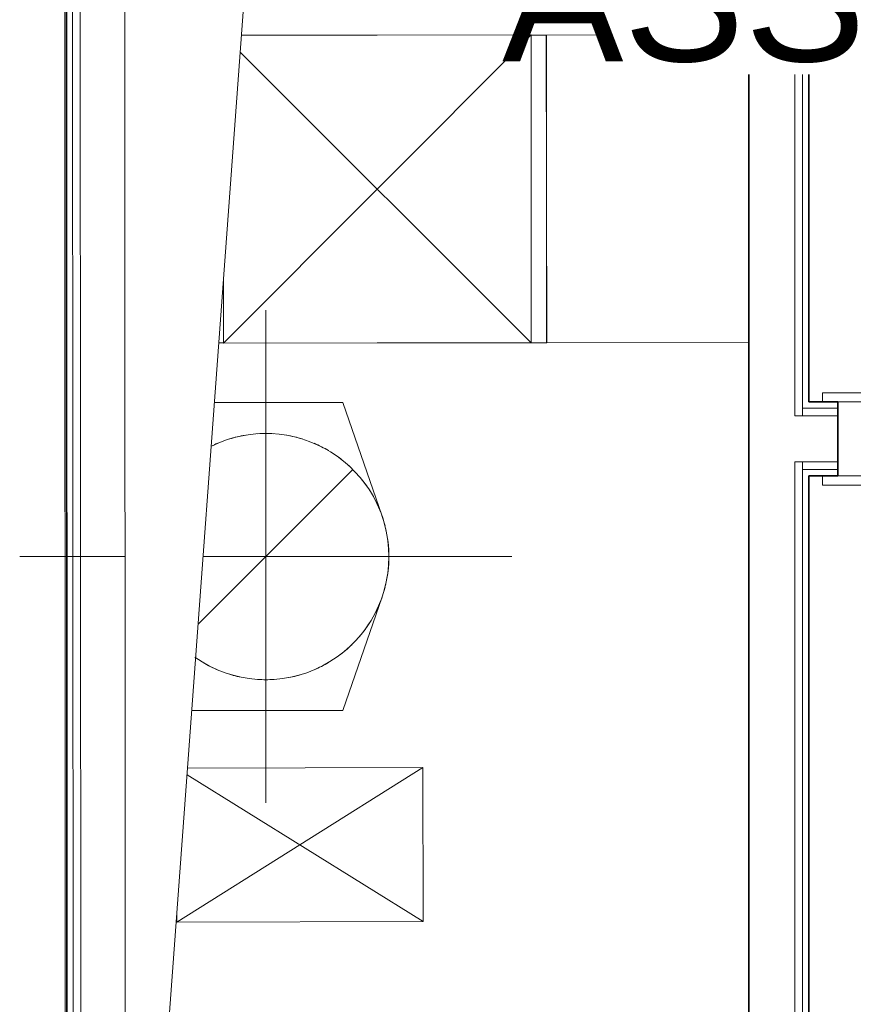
# Model space of a CAD drawing. Header units: millimetres. Extents: x -197461 to 862495, y -970068 to 63888.
# Tile 67 of 253: x -93431 to -92076, y -567471 to -565872. Entities that reach past the tile are written whole.
import ezdxf

# ---------------------------------------------------------------- set-up
doc = ezdxf.new("R2010")
doc.units = ezdxf.units.MM
doc.linetypes.add('CENTER', pattern=[50.8, 31.75, -6.35, 6.35, -6.35])
for name, color, linetype, lineweight in [('A-DETL-THIN', 151, 'CONTINUOUS', 5), ('A-Door', 252, 'CONTINUOUS', 0), ('A-FLOR', 192, 'CONTINUOUS', 5), ('A-Wall', 252, 'CONTINUOUS', 0), ('I-WALL', 2, 'CONTINUOUS', 18), ('M-HVAC-DUCT', 70, 'CONTINUOUS', 5), ('M-HVAC-DUCT-ANNO', 70, 'CONTINUOUS', 5), ('M-HVAC-DUCT-CNTR', 70, 'CONTINUOUS', 5)]:
    doc.layers.add(name, color=color, linetype=linetype, lineweight=lineweight)
doc.layers.add('UAS', color=240, linetype='CONTINUOUS')
doc.styles.add('ARIAL', font='arialbd.ttf')

# ---------------------------------------------------------------- blocks, each defined once
blk = doc.blocks.new('PBL_BIOR_pilndurvis - BIOR 1000 x 2100mm BIOR 1000 x 2100mm wc-4004861-Otrā stāva plāns uz atzīmes 3_400')
at = {"layer": 'A-Door'}
for p, q in [((360, 60), (360, 860)), ((400, 860), (360, 860)), ((400, 60), (400, 860)), ((-400, 75), (-475, 75)), ((-475, 75), (-475, 60)), ((-400, 60), (-400, 75)), ((475, 75), (400, 75)), ((400, 75), (400, 60)), ((475, 60), (475, 75)), ((-450, 60), (-400, 60)), ((-400, 60), (-450, 60)), ((-400, -60), (-400, 60)), ((400, 60), (360, 60)), ((400, 60), (450, 60)), ((450, 60), (400, 60)), ((400, 60), (400, -60)), ((-475, -60), (-475, -75)), ((-400, -60), (-450, -60)), ((-450, -60), (-400, -60)), ((-400, -75), (-400, -60)), ((450, -60), (400, -60)), ((400, -60), (400, -75)), ((400, -60), (450, -60)), ((475, -75), (475, -60)), ((-475, -75), (-400, -75)), ((400, -75), (475, -75))]:
    blk.add_line(p, q, dxfattribs=at)
at = {"layer": 'A-Door', "color": 250, "linetype": 'CENTER', "lineweight": 5}
blk.add_line((400, 60), (400, 860), dxfattribs=at)
blk.add_arc((400, 60), 800, 90, 180, dxfattribs=at)
blk = doc.blocks.new('M_Rectangular Cross - Standard-2669215-Otrā stāva plāns uz atzīmes 3_400')
at = {"layer": 'M-HVAC-DUCT', "color": 252}
for p, q in [((8811.8, 9127.4), (9032.2, 9127.4)), ((9282.3, 9127.4), (9307.3, 9127.4)), ((9282.3, 8877.5), (9282.3, 9127.4)), ((9307.3, 8627.4), (9307.3, 9127.4)), ((8782.3, 8727), (8782.3, 8627.4)), ((8775, 8627.4), (8782.3, 8627.4)), ((9282.3, 8627.4), (9032.4, 8627.4)), ((9282.3, 8627.4), (9307.3, 8627.4))]:
    blk.add_line(p, q, dxfattribs=at)
blk = doc.blocks.new('M_Round to Rectangular Transition - Angle - 45 Degree-4000510-Otrā stāva plāns uz atzīmes 3_400')
at = {"layer": 'M-HVAC-DUCT', "color": 252}
for p, q in [((8767.9, 8530.5), (8976.3, 8530.5)), ((9040.2, 8346), (8976.3, 8530.5)), ((9040.2, 8214.9), (8976.2, 8030.5)), ((8976.2, 8030.5), (8731, 8030.5))]:
    blk.add_line(p, q, dxfattribs=at)
for start, end in [(99.674, 107.1771), (89.9847, 93.7325), (86.2546, 89.9847), (72.811, 80.3125), (113.0779, 116.328), (59.3267, 66.9082), (45.7664, 53.5144), (32.3608, 39.8704), (14.3954, 26.7461), (359.9847, 13.5561), (346.4357, 359.9847), (333.2394, 345.6148), (319.8579, 327.6392), (306.4715, 314.2266), (239.3267, 246.7985), (293.0779, 300.6631), (252.811, 260.3125), (266.2546, 269.9847), (269.9847, 273.7325), (279.674, 287.1771)]:
    blk.add_arc((8851.2, 8280.5), 200, start, end, dxfattribs=at)

msp = doc.modelspace()

# ---------------------------------------------------------------- linework, layer by layer
at = {"layer": 'A-DETL-THIN', "color": 251, "true_color": 0x636466}
for p, q in [((-93260.58424, -564613.77102), (-93258.46562, -568456.10596)), ((-93258.46562, -568456.10596), (-92994.09268, -564865.61654))]:
    msp.add_line(p, q, dxfattribs=at)
at = {"layer": 'A-FLOR', "color": 251, "true_color": 0x636466}
msp.add_line((-93355.91695, -568544.39191), (-93358.19766, -564408.08519), dxfattribs=at)
at = {"layer": 'A-Wall', "color": 251, "lineweight": 5, "true_color": 0x636466}
for p, q in [((-93345.36776, -564613.77147), (-93343.24934, -568455.74268)), ((-93332.86776, -564613.76457), (-93330.74934, -568455.73579)), ((-92170.86453, -564613.77102), (-92170.86453, -566515.42712)), ((-92158.36453, -566515.42712), (-92158.36453, -564613.77102)), ((-92100.96639, -566502.92712), (-92158.36453, -566502.92712)), ((-92100.96639, -566515.42712), (-92170.86453, -566515.42712)), ((-92170.86453, -566590.42712), (-92170.86453, -568455.74282)), ((-92100.96639, -566590.42712), (-92170.86453, -566590.42712)), ((-92158.36453, -566590.42712), (-92158.36453, -568455.74282)), ((-92100.96639, -566602.92712), (-92158.36453, -566602.92712))]:
    msp.add_line(p, q, dxfattribs=at)
at = {"layer": 'I-WALL', "color": 251, "lineweight": 35, "true_color": 0x636466}
for p, q in [((-93355.36775, -564613.77698), (-93353.24934, -568455.74819)), ((-92245.86453, -564614.72641), (-92245.86453, -568455.74282)), ((-92148.36453, -566492.92712), (-92148.36453, -564613.77102)), ((-92100.96639, -566492.92712), (-92148.36453, -566492.92712)), ((-92100.96639, -566612.92712), (-92100.96639, -566492.92712)), ((-92148.36453, -568455.74282), (-92148.36453, -566612.92712)), ((-92148.36453, -566612.92712), (-92100.96639, -566612.92712))]:
    msp.add_line(p, q, dxfattribs=at)
at = {"layer": 'M-HVAC-DUCT', "color": 251, "true_color": 0x636466}
for p, q in [((-92245.86453, -565896.59747), (-92574.98036, -565897.18917)), ((-92574.08144, -566397.18836), (-92574.98036, -565897.18917)), ((-92245.86453, -566396.59827), (-92574.08144, -566397.18836))]:
    msp.add_line(p, q, dxfattribs=at)
at = {"layer": 'M-HVAC-DUCT-ANNO', "color": 251, "true_color": 0x636466}
for p, q in [((-93099.33122, -566397.38829), (-92599.73058, -565896.98924)), ((-92599.73058, -565896.98924), (-93070.0618, -565897.36476)), ((-92599.33138, -566396.98908), (-92599.73058, -565896.98924)), ((-93072.09512, -565924.97966), (-92599.33138, -566396.98908)), ((-93099.41219, -566295.97691), (-93099.33122, -566397.38829)), ((-93099.33122, -566397.38829), (-92599.33138, -566396.98908)), ((-92889.219, -566602.68272), (-93140.49737, -566853.96109)), ((-92775.64652, -567086.76061), (-93175.02354, -567337.75463)), ((-93158.49679, -567098.414), (-92775.02478, -567336.75984)), ((-93157.7087, -567087.71079), (-92775.64652, -567086.76061)), ((-92775.64652, -567086.76061), (-92775.02478, -567336.75984)), ((-93175.02354, -567337.75463), (-93175.05936, -567323.35277)), ((-92775.02478, -567336.75984), (-93175.02354, -567337.75463))]:
    msp.add_line(p, q, dxfattribs=at)
for start, end in [(0, 116.5412272), (234.85934177, 0)]:
    msp.add_arc((-93030.64036, -566744.10408), 200, start, end, dxfattribs=at)
at = {"layer": 'M-HVAC-DUCT-CNTR', "color": 251, "true_color": 0x636466}
for p, q in [((-93030.64036, -567144.10408), (-93030.64036, -566344.10408)), ((-93430.64036, -566744.10408), (-93259.4096, -566744.10408)), ((-93132.40844, -566744.10408), (-92630.64036, -566744.10408))]:
    msp.add_line(p, q, dxfattribs=at)

# ---------------------------------------------------------------- block references
at = {"layer": 'A-Door', "color": 251, "true_color": 0x636466, "rotation": 180}
msp.add_blockref('PBL_BIOR_pilndurvis - BIOR 1000 x 2100mm BIOR 1000 x 2100mm wc-4004861-Otrā stāva plāns uz atzīmes 3_400', (-91650.96639, -566552.92712), dxfattribs=at)
at = {"layer": 'M-HVAC-DUCT', "color": 251, "true_color": 0x636466}
for name in ['M_Rectangular Cross - Standard-2669215-Otrā stāva plāns uz atzīmes 3_400', 'M_Round to Rectangular Transition - Angle - 45 Degree-4000510-Otrā stāva plāns uz atzīmes 3_400']:
    msp.add_blockref(name, (-101881.85784, -575024.60686), dxfattribs=at)

# ---------------------------------------------------------------- next in the draw order: texts
at = {"layer": 'UAS', "color": 251, "linetype": 'Continuous', "lineweight": 20, "true_color": 0x636466, "insert": (-91940.51687, -565835.4252), "char_height": 211.4384766, "width": 1051.7117129, "attachment_point": 5, "style": 'ARIAL', "bg_fill": 3, "box_fill_scale": 1.1, "bg_fill_color": 256, "bg_fill_transparency": 0}
msp.add_mtext('\\A1;{\\fArial|b0|i0|c186|p34;\\C1;ASS1/6/56}', dxfattribs=at)

doc.saveas('drawing.dxf')
